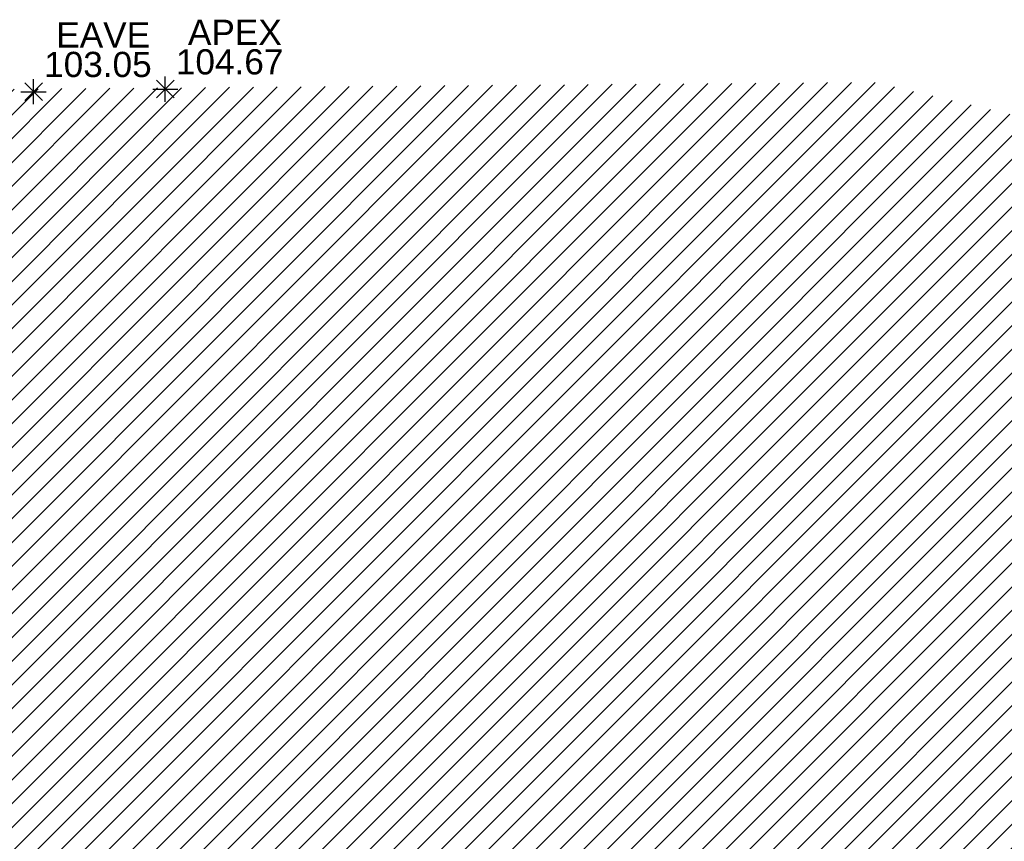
# Model space of a CAD drawing. Header units: metres. Extents: x 610185 to 614128, y 655663 to 660921.
# Tile 25 of 94: x 612729 to 612758, y 658109 to 658134. Entities that reach past the tile are written whole.
import ezdxf
from ezdxf.enums import TextEntityAlignment as Align

# ---------------------------------------------------------------- set-up
doc = ezdxf.new("R2010")
doc.units = ezdxf.units.M
doc.header["$MEASUREMENT"] = 0
for name, color, linetype in [('APEX_CODE', 251, 'Continuous'), ('APEX_ELEVATION', 251, 'Continuous'), ('APEX_SYMBOL', 251, 'Continuous'), ('BUILDING_HATCH', 252, 'Continuous'), ('UNDERSIDE_OF_EAVE_CODE', 252, 'Continuous'), ('UNDERSIDE_OF_EAVE_ELEVATION', 252, 'Continuous'), ('UNDERSIDE_OF_EAVE_SYMBOL', 252, 'Continuous')]:
    doc.layers.add(name, color=color, linetype=linetype)
doc.styles.add('REGULAR', font='swissl.ttf')

# ---------------------------------------------------------------- blocks, each defined once
blk = doc.blocks.new('065')
at = {"color": 0, "linetype": 'Continuous'}
for p, q in [((0, -0.5), (0, 0.5)), ((-0.5, 0), (0.5, 0)), ((-0.35, -0.35), (0.35, 0.35)), ((-0.35, 0.35), (0.35, -0.35))]:
    blk.add_line(p, q, dxfattribs=at)

msp = doc.modelspace()

# ---------------------------------------------------------------- hatches: boundary and pattern name
at = {"layer": 'BUILDING_HATCH'}
h = msp.add_hatch(dxfattribs=at)
h.set_pattern_fill('ANSI31', color=256, scale=4)
h.paths.add_polyline_path([(612754.039, 658131.926), (612726.649, 658131.711), (612721.362, 658131.762), (612721.239, 658123.946), (612721.166, 658117.876), (612721.073, 658108.735), (612720.976, 658099.594), (612720.88, 658090.44), (612720.801, 658081.128), (612726.645, 658081.021), (612726.514, 658073.523), (612721.811, 658073.527), (612721.756, 658070.225), (612726.465, 658070.147), (612726.244, 658062.6), (612720.415, 658062.641), (612720.304, 658054.254), (612720.196, 658044.812), (612720.089, 658036.296), (612719.983, 658029.978), (612719.897, 658021.137), (612719.784, 658012.19), (612719.674, 658003.451), (612719.628, 657997.392), (612719.958, 657997.332), (612719.867, 657993.031), (612719.869, 657992.923), (612720.082, 657992.923), (612721.023, 657992.886), (612729.617, 657992.782), (612740.885, 657992.559), (612745.047, 657992.553), (612750.505, 657992.479), (612750.58, 657996.812), (612750.567, 657997.059), (612751.162, 657997.077), (612751.363, 657997.077), (612760.694, 657997.135), (612774.088, 657996.985), (612780.535, 657996.916), (612789.879, 657996.762), (612790.006, 658004.32), (612790.072, 658011.051), (612790.353, 658034.344), (612790.404, 658038.697), (612790.498, 658047.57), (612790.503, 658056.739), (612790.526, 658058.524), (612784.305, 658086.797), (612785.899, 658116.62), (612777.47, 658126.409)])
edge = h.paths.add_edge_path(flags=16)
edge.add_line((612723.407, 657997.159), (612724.157, 657997.159))
edge = h.paths.add_edge_path(flags=16)
edge.add_line((612723.782, 657996.784), (612723.782, 657997.534))
edge = h.paths.add_edge_path(flags=16)
edge.add_line((612723.52, 657996.896), (612724.045, 657997.421))
edge = h.paths.add_edge_path(flags=0)
edge.add_line((612723.52, 657997.421), (612724.045, 657996.896))
h.paths.add_polyline_path([(612721.257, 658126.879), (612724.685, 658126.879), (612724.685, 658128.004), (612721.257, 658128.004)], flags=25)
h.paths.add_polyline_path([(612721.389, 658116.858), (612724.262, 658116.858), (612724.262, 658117.985), (612721.389, 658117.985)], flags=24)
h.paths.add_polyline_path([(612721.761, 658124.447), (612724.634, 658124.447), (612724.634, 658125.574), (612721.761, 658125.574)], flags=24)
h.paths.add_polyline_path([(612722.597, 658120.879), (612724.106, 658120.879), (612724.106, 658122.004), (612722.597, 658122.004)], flags=24)
h.paths.add_polyline_path([(612721.993, 658120.028), (612724.866, 658120.028), (612724.866, 658121.155), (612721.993, 658121.155)], flags=24)
h.paths.add_polyline_path([(612721.111, 658117.861), (612723.984, 658117.861), (612723.984, 658118.987), (612721.111, 658118.987)], flags=25)
h.paths.add_polyline_path([(612721.595, 658109.237), (612724.468, 658109.237), (612724.468, 658110.363), (612721.595, 658110.363)], flags=24)
h.paths.add_polyline_path([(612721.27, 658099.018), (612724.143, 658099.018), (612724.143, 658100.145), (612721.27, 658100.145)], flags=24)
h.paths.add_polyline_path([(612721.402, 658090.941), (612724.275, 658090.941), (612724.275, 658092.068), (612721.402, 658092.068)], flags=24)
h.paths.add_polyline_path([(612720.797, 658081.22), (612723.67, 658081.22), (612723.67, 658082.346), (612720.797, 658082.346)], flags=25)
h.paths.add_polyline_path([(612726.893, 658079.792), (612728.261, 658079.792), (612728.261, 658080.977), (612726.893, 658080.977)], flags=24)
h.paths.add_polyline_path([(612726.836, 658078.179), (612729.709, 658078.179), (612729.709, 658079.305), (612726.836, 658079.305)], flags=24)
h.paths.add_polyline_path([(612726.609, 658078.946), (612729.95, 658078.946), (612729.95, 658080.131), (612726.609, 658080.131)], flags=24)
h.paths.add_polyline_path([(612726.594, 658081.093), (612729.467, 658081.093), (612729.467, 658082.219), (612726.594, 658082.219)], flags=24)
h.paths.add_polyline_path([(612726.911, 658069.703), (612729.783, 658069.703), (612729.783, 658070.829), (612726.911, 658070.829)], flags=24)
h.paths.add_polyline_path([(612726.959, 658073.079), (612729.832, 658073.079), (612729.832, 658074.205), (612726.959, 658074.205)], flags=24)
h.paths.add_polyline_path([(612721.666, 658070.228), (612724.539, 658070.228), (612724.539, 658071.355), (612721.666, 658071.355)], flags=25)
h.paths.add_polyline_path([(612726.388, 658062.592), (612729.261, 658062.592), (612729.261, 658063.719), (612726.388, 658063.719)], flags=24)
h.paths.add_polyline_path([(612720.5, 658061.458), (612723.373, 658061.458), (612723.373, 658062.584), (612720.5, 658062.584)], flags=24)
h.paths.add_polyline_path([(612720.441, 658054.207), (612723.314, 658054.207), (612723.314, 658055.333), (612720.441, 658055.333)], flags=24)
h.paths.add_polyline_path([(612720.273, 658044.809), (612723.146, 658044.809), (612723.146, 658045.936), (612720.273, 658045.936)], flags=24)
h.paths.add_polyline_path([(612720.211, 658036.308), (612723.084, 658036.308), (612723.084, 658037.435), (612720.211, 658037.435)], flags=24)
h.paths.add_polyline_path([(612720.076, 658029.946), (612722.949, 658029.946), (612722.949, 658031.073), (612720.076, 658031.073)], flags=24)
h.paths.add_polyline_path([(612720.049, 658021.15), (612722.922, 658021.15), (612722.922, 658022.276), (612720.049, 658022.276)], flags=24)
h.paths.add_polyline_path([(612719.98, 658012.173), (612722.853, 658012.173), (612722.853, 658013.3), (612719.98, 658013.3)], flags=24)
h.paths.add_polyline_path([(612719.781, 658003.404), (612722.654, 658003.404), (612722.654, 658004.531), (612719.781, 658004.531)], flags=24)
h.paths.add_polyline_path([(612724.3, 657996.596), (612727.195, 657996.596), (612727.195, 657997.721), (612724.3, 657997.721)], flags=24)
h.paths.add_polyline_path([(612723.994, 657995.742), (612727.421, 657995.742), (612727.421, 657996.867), (612723.994, 657996.867)], flags=24)
h.paths.add_polyline_path([(612720.098, 657996.313), (612722.971, 657996.313), (612722.971, 657997.439), (612720.098, 657997.439)], flags=24)
h.paths.add_polyline_path([(612719.995, 657993.206), (612722.868, 657993.206), (612722.868, 657994.332), (612719.995, 657994.332)], flags=24)
h.paths.add_polyline_path([(612719.966, 657994.048), (612722.839, 657994.048), (612722.839, 657995.174), (612719.966, 657995.174)], flags=24)
h.paths.add_polyline_path([(612729.643, 657992.866), (612732.516, 657992.866), (612732.516, 657993.993), (612729.643, 657993.993)], flags=24)
h.paths.add_polyline_path([(612739.402, 657992.89), (612742.275, 657992.89), (612742.275, 657994.015), (612739.402, 657994.015)], flags=24)
h.paths.add_polyline_path([(612743.5, 657992.905), (612746.373, 657992.905), (612746.373, 657994.03), (612743.5, 657994.03)], flags=24)
h.paths.add_polyline_path([(612747.626, 657996.994), (612750.499, 657996.994), (612750.499, 657998.119), (612747.626, 657998.119)], flags=24)
h.paths.add_polyline_path([(612743.997, 657998.388), (612746.893, 657998.388), (612746.893, 657999.513), (612743.997, 657999.513)], flags=24)
h.paths.add_polyline_path([(612744.003, 657997.282), (612747.43, 657997.282), (612747.43, 657998.407), (612744.003, 657998.407)], flags=24)
h.paths.add_polyline_path([(612760.685, 657997.187), (612763.557, 657997.187), (612763.557, 657998.312), (612760.685, 657998.312)], flags=24)
h.paths.add_polyline_path([(612771.149, 657996.983), (612774.021, 657996.983), (612774.021, 657998.108), (612771.149, 657998.108)], flags=25)
h.paths.add_polyline_path([(612777.618, 657997.002), (612780.491, 657997.002), (612780.491, 657998.127), (612777.618, 657998.127)], flags=24)
h.paths.add_polyline_path([(612787.049, 657996.761), (612789.922, 657996.761), (612789.922, 657997.886), (612787.049, 657997.886)], flags=25)
h.paths.add_polyline_path([(612788.627, 658007.24), (612791.499, 658007.24), (612791.499, 658008.365), (612788.627, 658008.365)], flags=9)
h.paths.add_polyline_path([(612786.843, 658008.135), (612789.716, 658008.135), (612789.716, 658009.26), (612786.843, 658009.26)], flags=24)
h.paths.add_polyline_path([(612786.901, 658009.177), (612789.774, 658009.177), (612789.774, 658010.304), (612786.901, 658010.304)], flags=24)
h.paths.add_polyline_path([(612786.919, 658010.045), (612789.792, 658010.045), (612789.792, 658011.172), (612786.919, 658011.172)], flags=24)
h.paths.add_polyline_path([(612787.328, 658010.986), (612790.201, 658010.986), (612790.201, 658012.112), (612787.328, 658012.112)], flags=24)
h.paths.add_polyline_path([(612787.257, 658012.178), (612790.129, 658012.178), (612790.129, 658013.303), (612787.257, 658013.303)], flags=24)
h.paths.add_polyline_path([(612786.997, 658014.507), (612789.869, 658014.507), (612789.869, 658015.632), (612786.997, 658015.632)], flags=24)
h.paths.add_polyline_path([(612787.67, 658036.391), (612789.18, 658036.391), (612789.18, 658037.516), (612787.67, 658037.516)], flags=24)
h.paths.add_polyline_path([(612787.007, 658035.527), (612789.879, 658035.527), (612789.879, 658036.652), (612787.007, 658036.652)], flags=24)
h.paths.add_polyline_path([(612787.902, 658055.338), (612789.412, 658055.338), (612789.412, 658056.463), (612787.902, 658056.463)], flags=24)
h.paths.add_polyline_path([(612787.143, 658054.485), (612790.015, 658054.485), (612790.015, 658055.61), (612787.143, 658055.61)], flags=24)

# ---------------------------------------------------------------- block references
at = {"layer": 'APEX_SYMBOL', "xscale": 0.75, "yscale": 0.75, "zscale": 0.75}
msp.add_blockref('065', (612732.902, 658131.723, 104.667), dxfattribs=at)
at = {"layer": 'UNDERSIDE_OF_EAVE_SYMBOL', "xscale": 0.75, "yscale": 0.75, "zscale": 0.75}
msp.add_blockref('065', (612728.978, 658131.644, 103.051), dxfattribs=at)

# ---------------------------------------------------------------- texts
at = {"layer": 'APEX_CODE', "style": 'REGULAR'}
msp.add_text('APEX', height=0.75, dxfattribs=at).set_placement((612733.577, 658133.414, 104.667), align=Align.MIDDLE_LEFT)
at = {"layer": 'APEX_ELEVATION', "style": 'REGULAR'}
msp.add_text('104.67', height=0.75, dxfattribs=at).set_placement((612733.217, 658132.91, 104.667), align=Align.TOP_LEFT)
at = {"layer": 'UNDERSIDE_OF_EAVE_CODE', "style": 'REGULAR'}
msp.add_text('EAVE', height=0.75, dxfattribs=at).set_placement((612729.654, 658133.336, 103.051), align=Align.MIDDLE_LEFT)
at = {"layer": 'UNDERSIDE_OF_EAVE_ELEVATION', "style": 'REGULAR'}
msp.add_text('103.05', height=0.75, dxfattribs=at).set_placement((612729.293, 658132.832, 103.051), align=Align.TOP_LEFT)

doc.saveas('drawing.dxf')
